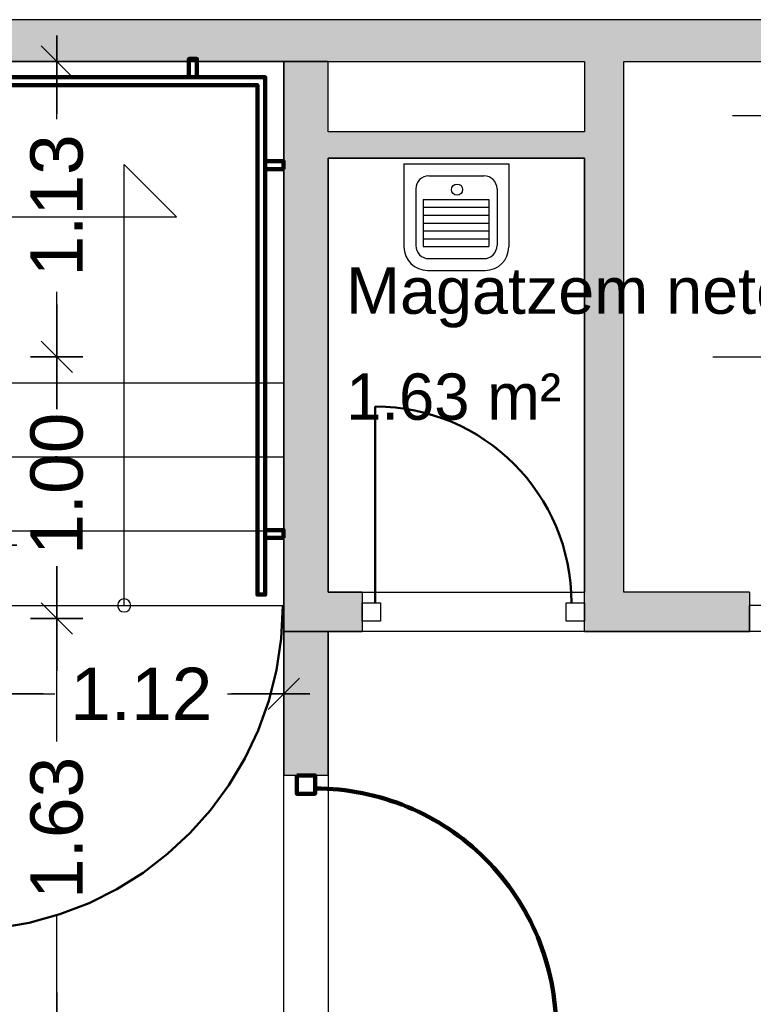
# Model space of a CAD drawing. Header units: metres. Extents: x -1 to 437, y -6 to 28.
# Tile 22 of 28: x 414.77 to 417.57, y 24.46 to 28.23. Entities that reach past the tile are written whole.
import ezdxf

# ---------------------------------------------------------------- set-up
doc = ezdxf.new("R2010")
doc.units = ezdxf.units.M
doc.header["$PDMODE"] = 65
doc.linetypes.add('CONTINUA', pattern=[0])
doc.linetypes.add('VERDECKT', pattern=[9.525, 6.35, -3.175])
for name, color, linetype, lineweight in [('3D P5 MURS', 7, 'CONTINUA', 25), ('3D P5 MURS NOUS', 7, 'CONTINUA', 25), ('P5 COTES', 7, 'CONTINUA', 25), ('P5 ESCALA 2D', 7, 'CONTINUA', 25), ('P5 LOCAL', 7, 'CONTINUA', 25), ('P5 MOBLES', 7, 'CONTINUA', 25)]:
    doc.layers.add(name, color=color, linetype=linetype, lineweight=lineweight)
doc.styles.add('ARIAL', font='arial.ttf')
doc.dimstyles.new('DIMSTYLE_5', dxfattribs={"dimtxt": 0.2, "dimasz": 0.2, "dimexe": 0, "dimexo": 1e-06, "dimgap": 0.1, "dimtad": 2, "dimdec": 0, "dimlfac": 100, "dimrnd": 1, "dimzin": 4, "dimdsep": 46, "dimtxsty": 'ARIAL', "dimblk1": 'ALL_ML_STRICH', "dimblk2": 'ALL_ML_STRICH', "dimsah": 1, "dimcen": 0, "dimse1": 1, "dimse2": 1, "dimclrd": 2, "dimclre": 2, "dimclrt": 2, "dimadec": 0, "dimazin": 0, "dimtfac": 1, "dimtdec": 0, "dimtix": 1, "dimtmove": 2, "dimatfit": 3, "dimfxl": 0, "dimtvp": 1.2, "dimtzin": 0, "dimlwd": 0, "dimlwe": 35, "dimarcsym": 0})
doc.dimstyles.new('DIMSTYLE_6', dxfattribs={"dimtxt": 0.2, "dimasz": 0.2, "dimexe": 0, "dimexo": 1e-06, "dimgap": 0.1, "dimtad": 0, "dimrnd": 0.01, "dimzin": 4, "dimdsep": 46, "dimtxsty": 'ARIAL', "dimblk1": 'ALL_ML_STRICH', "dimblk2": 'ALL_ML_STRICH', "dimsah": 1, "dimcen": 0, "dimse1": 1, "dimse2": 1, "dimclrd": 2, "dimclre": 2, "dimclrt": 2, "dimadec": 0, "dimazin": 0, "dimtfac": 1, "dimtdec": 0, "dimtix": 1, "dimtmove": 2, "dimatfit": 3, "dimfxl": 0, "dimtzin": 0, "dimlwd": 0, "dimlwe": 35, "dimarcsym": 0})

# ---------------------------------------------------------------- blocks, each defined once
blk = doc.blocks.new('OBJETO_COMPLEJO_0')
at = {"layer": '3D P5 MURS NOUS', "color": 240, "linetype": 'CONTINUA', "lineweight": 140, "transparency": 33554687}
for points in [[(411.0148, 28.0082), (411.0148, 28.078), (411.0448, 28.078), (411.0448, 28.0082), (411.0148, 28.0082)], [(412.5148, 28.0082), (412.5148, 28.078), (412.5448, 28.078), (412.5448, 28.0082), (412.5148, 28.0082)], [(413.9648, 28.0082), (413.9648, 28.078), (413.9948, 28.078), (413.9948, 28.0082), (413.9648, 28.0082)], [(415.4148, 28.0082), (415.4148, 28.078), (415.4448, 28.078), (415.4448, 28.0082), (415.4148, 28.0082)], [(410.9304, 25.9895), (410.9004, 25.9896), (410.9003, 28.0082), (415.7064, 28.0082), (415.7064, 26.0308), (415.6764, 26.0308), (415.6764, 27.9782), (410.9302, 27.9782), (410.9304, 25.9895)], [(410.9003, 27.8505), (410.8306, 27.8505), (410.8306, 27.8805), (410.9003, 27.8805), (410.9003, 27.8505)], [(415.7762, 27.6574), (415.7064, 27.6574), (415.7064, 27.6874), (415.7762, 27.6874), (415.7762, 27.6574)], [(415.7762, 26.2474), (415.7064, 26.2474), (415.7064, 26.2774), (415.7762, 26.2774), (415.7762, 26.2474)], [(410.9004, 26.1296), (410.8307, 26.1296), (410.8307, 26.1596), (410.9004, 26.1596), (410.9004, 26.1296)]]:
    blk.add_lwpolyline(points, close=True, dxfattribs=at)
blk = doc.blocks.new('OBJETO_COMPLEJO_57')
at = {"layer": 'P5 ESCALA 2D', "color": 7, "lineweight": 25, "transparency": 33554687}
for start, end in [(90, 270), (270, 90)]:
    blk.add_arc((415.167, 25.9895), 0.025, start, end, dxfattribs=at)
blk = doc.blocks.new('ALL_ML_STRICH')
at = {"color": 0, "linetype": 'ByBlock', "lineweight": -2}
for p, q in [((0, -0.5), (0, 0.5)), ((-0.3, -0.3), (0.3, 0.3)), ((-1, 0), (0.5, 0))]:
    blk.add_line(p, q, dxfattribs=at)
blk = doc.blocks.new('*D164')
at = {"layer": 'DEFPOINTS', "color": 2, "linetype": 'CONTINUA', "lineweight": 35, "transparency": 33554687}
for p in [(414.5369, 26.2193), (414.5369, 25.9896), (414.6569, 25.9396)]:
    blk.add_point(p, dxfattribs=at)
at = {"layer": 'P5 COTES', "color": 2, "linetype": 'CONTINUA', "lineweight": -2, "transparency": 33554687}
blk.add_line((414.5369, 26.2193), (414.6569, 26.2193), dxfattribs=at)
at = {"layer": 'P5 COTES', "color": 2, "linetype": 'CONTINUA', "lineweight": 35, "transparency": 33554687, "xscale": 0.2, "yscale": 0.2, "zscale": 0.2, "rotation": 180}
blk.add_blockref('ALL_ML_STRICH', (414.5369, 26.2193), dxfattribs=at)
at = {"layer": 'P5 COTES', "color": 2, "linetype": 'CONTINUA', "lineweight": 35, "transparency": 33554687, "xscale": 0.2, "yscale": 0.2, "zscale": 0.2}
blk.add_blockref('ALL_ML_STRICH', (414.6569, 26.2193), dxfattribs=at)
at = {"layer": 'P5 COTES', "color": 2, "linetype": 'CONTINUA', "lineweight": 35, "transparency": 33554687, "insert": (414.5889, 26.5193), "char_height": 0.2, "width": 0.4, "attachment_point": 5, "style": 'ARIAL'}
blk.add_mtext('\\A1;{12}', dxfattribs=at)
blk = doc.blocks.new('*D170')
at = {"layer": 'DEFPOINTS', "color": 2, "linetype": 'CONTINUA', "lineweight": 35, "transparency": 33554687}
for p in [(415.7769, 26.632), (414.6569, 25.8696), (414.6569, 25.6512)]:
    blk.add_point(p, dxfattribs=at)
at = {"layer": 'P5 COTES', "color": 2, "linetype": 'CONTINUA', "lineweight": -2, "transparency": 33554687}
for p, q in [((414.6569, 25.6512), (414.9024, 25.6512)), ((415.5624, 25.6512), (415.7769, 25.6512))]:
    blk.add_line(p, q, dxfattribs=at)
at = {"layer": 'P5 COTES', "color": 2, "linetype": 'CONTINUA', "lineweight": 35, "transparency": 33554687, "xscale": 0.2, "yscale": 0.2, "zscale": 0.2, "rotation": 180}
blk.add_blockref('ALL_ML_STRICH', (414.6569, 25.6512), dxfattribs=at)
at = {"layer": 'P5 COTES', "color": 2, "linetype": 'CONTINUA', "lineweight": 35, "transparency": 33554687, "xscale": 0.2, "yscale": 0.2, "zscale": 0.2}
blk.add_blockref('ALL_ML_STRICH', (415.7769, 25.6512), dxfattribs=at)
at = {"layer": 'P5 COTES', "color": 2, "linetype": 'CONTINUA', "lineweight": 35, "transparency": 33554687, "insert": (415.2324, 25.6512), "char_height": 0.2, "width": 0.8, "attachment_point": 5, "style": 'ARIAL'}
blk.add_mtext('\\A1;{\\A1;{1.12\\H0.132000;\\S^ ;}}', dxfattribs=at)
blk = doc.blocks.new('*D171')
at = {"layer": 'DEFPOINTS', "color": 2, "linetype": 'CONTINUA', "lineweight": 35, "transparency": 33554687}
for p in [(416.7071, 25.9396), (414.9095, 24.3095), (415.1019, 24.3095)]:
    blk.add_point(p, dxfattribs=at)
at = {"layer": 'P5 COTES', "color": 2, "linetype": 'CONTINUA', "lineweight": -2, "transparency": 33554687}
for p, q in [((414.9095, 25.469), (414.9095, 25.9396)), ((414.9095, 24.3095), (414.9095, 24.809))]:
    blk.add_line(p, q, dxfattribs=at)
at = {"layer": 'P5 COTES', "color": 2, "linetype": 'CONTINUA', "lineweight": 35, "transparency": 33554687, "xscale": 0.2, "yscale": 0.2, "zscale": 0.2}
for p, rotation in [((414.9095, 25.9396), 90), ((414.9095, 24.3095), 270)]:
    blk.add_blockref('ALL_ML_STRICH', p, dxfattribs=dict(at, rotation=rotation))
at = {"layer": 'P5 COTES', "color": 2, "linetype": 'CONTINUA', "lineweight": 35, "transparency": 33554687, "insert": (414.9095, 25.139), "char_height": 0.2, "width": 0.8, "attachment_point": 5, "rotation": 90, "style": 'ARIAL'}
blk.add_mtext('\\A1;{\\A1;{1.63\\H0.132000;\\S^ ;}}', dxfattribs=at)
blk = doc.blocks.new('*D172')
at = {"layer": 'DEFPOINTS', "color": 2, "linetype": 'CONTINUA', "lineweight": 35, "transparency": 33554687}
for p in [(416.7571, 26.9396), (414.9095, 25.9396), (416.7071, 25.9396)]:
    blk.add_point(p, dxfattribs=at)
at = {"layer": 'P5 COTES', "color": 2, "linetype": 'CONTINUA', "lineweight": -2, "transparency": 33554687}
for p, q in [((414.9095, 26.7844), (414.9095, 26.9396)), ((414.9095, 25.9396), (414.9095, 26.1244))]:
    blk.add_line(p, q, dxfattribs=at)
at = {"layer": 'P5 COTES', "color": 2, "linetype": 'CONTINUA', "lineweight": 35, "transparency": 33554687, "xscale": 0.2, "yscale": 0.2, "zscale": 0.2}
for p, rotation in [((414.9095, 26.9396), 90), ((414.9095, 25.9396), 270)]:
    blk.add_blockref('ALL_ML_STRICH', p, dxfattribs=dict(at, rotation=rotation))
at = {"layer": 'P5 COTES', "color": 2, "linetype": 'CONTINUA', "lineweight": 35, "transparency": 33554687, "insert": (414.9095, 26.4544), "char_height": 0.2, "width": 0.8, "attachment_point": 5, "rotation": 90, "style": 'ARIAL'}
blk.add_mtext('\\A1;{\\A1;{1.00\\H0.132000;\\S^ ;}}', dxfattribs=at)
blk = doc.blocks.new('*D173')
at = {"layer": 'DEFPOINTS', "color": 2, "linetype": 'CONTINUA', "lineweight": 35, "transparency": 33554687}
for p in [(415.0873, 28.0682), (414.9095, 26.9396), (416.7571, 26.9396)]:
    blk.add_point(p, dxfattribs=at)
at = {"layer": 'P5 COTES', "color": 2, "linetype": 'CONTINUA', "lineweight": -2, "transparency": 33554687}
for p, q in [((414.9095, 27.8484), (414.9095, 28.0682)), ((414.9095, 26.9396), (414.9095, 27.1884))]:
    blk.add_line(p, q, dxfattribs=at)
at = {"layer": 'P5 COTES', "color": 2, "linetype": 'CONTINUA', "lineweight": 35, "transparency": 33554687, "xscale": 0.2, "yscale": 0.2, "zscale": 0.2}
for p, rotation in [((414.9095, 28.0682), 90), ((414.9095, 26.9396), 270)]:
    blk.add_blockref('ALL_ML_STRICH', p, dxfattribs=dict(at, rotation=rotation))
at = {"layer": 'P5 COTES', "color": 2, "linetype": 'CONTINUA', "lineweight": 35, "transparency": 33554687, "insert": (414.9095, 27.5184), "char_height": 0.2, "width": 0.8, "attachment_point": 5, "rotation": 90, "style": 'ARIAL'}
blk.add_mtext('\\A1;{\\A1;{1.13\\H0.132000;\\S^ ;}}', dxfattribs=at)

msp = doc.modelspace()

# ---------------------------------------------------------------- hatches: boundary and pattern name
at = {"layer": '3D P5 MURS', "linetype": 'CONTINUA', "lineweight": 18, "true_color": 0xa0a0a0, "transparency": 33554687}
for points in [[(426.84641, 28.22825), (401.29043, 28.22825), (401.25873, 28.06825), (426.81327, 28.06825)], [(415.77698, 28.06825), (415.77698, 25.88946), (415.94698, 25.88946), (415.94698, 28.06825)], [(417.07698, 26.03946), (417.07698, 28.06825), (416.92698, 28.06825), (416.92698, 26.03947)], [(415.94698, 27.69946), (416.92698, 27.69946), (416.92698, 27.79946), (415.94698, 27.79946)], [(416.07698, 25.88946), (416.07698, 26.03947), (415.94698, 26.03946), (415.94698, 25.88946)], [(416.92698, 25.88946), (417.55698, 25.88946), (417.55698, 26.03946), (417.07698, 26.03946), (416.92698, 26.03947)]]:
    msp.add_hatch(color=253, dxfattribs=at).paths.add_polyline_path(points)
at = {"layer": '3D P5 MURS NOUS', "linetype": 'CONTINUA', "lineweight": 18, "transparency": 33554687}
msp.add_hatch(color=220, dxfattribs=at).paths.add_polyline_path([(415.77698, 25.88946), (415.77698, 25.33966), (415.94698, 25.33966), (415.94698, 25.88946)])

# ---------------------------------------------------------------- linework, layer by layer
at = {"layer": '3D P5 MURS', "color": 7, "linetype": 'CONTINUA', "lineweight": 25, "transparency": 33554687}
for p, q in [((426.84641, 28.22825), (401.29043, 28.22825)), ((408.98698, 28.06825), (416.92698, 28.06825)), ((415.77698, 28.06825), (415.77698, 25.88946)), ((415.94698, 28.06825), (415.77698, 28.06825)), ((415.94698, 27.79946), (415.94698, 28.06825)), ((416.92698, 28.06825), (416.92698, 27.79946)), ((417.07698, 28.06825), (418.98698, 28.06825)), ((417.07698, 26.03946), (417.07698, 28.06825)), ((416.92698, 27.79946), (415.94698, 27.79946)), ((415.94698, 27.69946), (416.92698, 27.69946)), ((415.94698, 26.03946), (415.94698, 27.69946)), ((416.92698, 27.69946), (416.92698, 26.03947)), ((416.07698, 26.03947), (415.94698, 26.03946)), ((416.07698, 26.03947), (416.07698, 25.88946)), ((416.92698, 25.88946), (416.92698, 26.03947)), ((417.55698, 26.03946), (417.07698, 26.03946)), ((417.55698, 26.03946), (417.55698, 25.88946)), ((415.77698, 25.88946), (415.94698, 25.88946)), ((415.94698, 25.88946), (416.07698, 25.88946)), ((416.92698, 25.88946), (417.55698, 25.88946))]:
    msp.add_line(p, q, dxfattribs=at)
at = {"layer": '3D P5 MURS', "color": 202, "linetype": 'CONTINUA', "lineweight": 50, "transparency": 33554687}
msp.add_line((416.12698, 25.99947), (416.12698, 26.74947), dxfattribs=at)
at = {"layer": '3D P5 MURS', "color": 7, "linetype": 'CONTINUA', "lineweight": 25, "transparency": 33554687}
for points in [[(416.14698, 25.92947), (416.07698, 25.92947), (416.07698, 25.99947), (416.14698, 25.99947), (416.14698, 25.92947)], [(416.92698, 25.92947), (416.85698, 25.92947), (416.85698, 25.99947), (416.92698, 25.99947), (416.92698, 25.92947)]]:
    msp.add_lwpolyline(points, close=True, dxfattribs=at)
at = {"layer": '3D P5 MURS', "color": 202, "linetype": 'CONTINUA', "lineweight": 50, "transparency": 33554687}
msp.add_arc((416.12698, 25.99947), 0.75, 0, 90, dxfattribs=at)
at = {"layer": '3D P5 MURS NOUS', "color": 7, "linetype": 'CONTINUA', "lineweight": 25, "transparency": 33554687}
for p, q in [((415.77698, 25.88946), (415.77698, 25.33966)), ((415.94698, 25.88946), (415.77698, 25.88946)), ((415.94698, 25.33966), (415.94698, 25.88946)), ((415.94698, 25.33966), (415.77698, 25.33966))]:
    msp.add_line(p, q, dxfattribs=at)
at = {"layer": '3D P5 MURS NOUS', "color": 240, "linetype": 'CONTINUA', "lineweight": 140, "transparency": 33554687}
msp.add_lwpolyline([(415.82698, 25.33966), (415.82698, 25.26966), (415.89698, 25.26966), (415.89698, 25.33966), (415.82698, 25.33966)], close=True, dxfattribs=at)
msp.add_ellipse((415.89698, 24.36879), major_axis=(0, -0.92087), ratio=1, start_param=1.5707963, end_param=3.1415927, dxfattribs=at)
at = {"layer": 'P5 ESCALA 2D', "color": 7, "lineweight": 25, "transparency": 33554687}
for p, q in [((417.49198, 27.86146), (418.54198, 27.86146)), ((415.16698, 25.98946), (415.16698, 27.67446)), ((415.16698, 27.67446), (415.36698, 27.47446)), ((416.92698, 27.69946), (415.94698, 27.69946)), ((411.21079, 27.47446), (415.36698, 27.47446)), ((417.41698, 26.93946), (419.01698, 26.93946)), ((415.77698, 26.83946), (414.60698, 26.83946)), ((415.77698, 26.55613), (414.60698, 26.55613)), ((415.77698, 26.27279), (414.60698, 26.27279)), ((410.82698, 25.98946), (415.77698, 25.98946)), ((417.55698, 25.88946), (417.55698, 25.98946)), ((417.70698, 25.98946), (417.55698, 25.98946))]:
    msp.add_line(p, q, dxfattribs=at)
at = {"layer": 'P5 ESCALA 2D', "color": 7, "linetype": 'CONTINUA', "lineweight": 25, "transparency": 33554687}
for p, q in [((416.23665, 27.67669), (416.63732, 27.67669)), ((416.23665, 27.67669), (416.23665, 27.36003)), ((416.63732, 27.67669), (416.63732, 27.36003)), ((416.33181, 27.63162), (416.54216, 27.63162)), ((416.28172, 27.58153), (416.28172, 27.36504)), ((416.59225, 27.58153), (416.59225, 27.36504)), ((416.31051, 27.54109), (416.31051, 27.36079)), ((416.31051, 27.54109), (416.56094, 27.54109)), ((416.56094, 27.54109), (416.56094, 27.36079)), ((416.31051, 27.51104), (416.56094, 27.51104)), ((416.31051, 27.48099), (416.56094, 27.48099)), ((416.31051, 27.45094), (416.56094, 27.45094)), ((416.31051, 27.42089), (416.56094, 27.42089)), ((416.31051, 27.39084), (416.56094, 27.39084)), ((416.31051, 27.36079), (416.56094, 27.36079)), ((416.33181, 27.31495), (416.54216, 27.31495)), ((416.3268, 27.26988), (416.54717, 27.26988))]:
    msp.add_line(p, q, dxfattribs=at)
msp.add_circle((416.43964, 27.57883), 0.02128, dxfattribs=at)
for centre, radius, start, end in [((416.33181, 27.58153), 0.05008, 90, 180), ((416.54216, 27.58153), 0.05008, 0, 90), ((416.33181, 27.36504), 0.05008, 180, 270), ((416.54216, 27.36504), 0.05008, 270, 0), ((416.3268, 27.36003), 0.09015, 180, 270), ((416.54717, 27.36003), 0.09015, 270, 0)]:
    msp.add_arc(centre, radius, start, end, dxfattribs=at)
at = {"layer": 'P5 LOCAL', "color": 7, "linetype": 'CONTINUA', "lineweight": 25, "transparency": 33554687}
for p, q in [((415.77698, 28.06825), (410.82698, 28.06825)), ((415.77698, 24.3069), (415.77698, 28.06825)), ((416.92698, 27.69946), (415.94698, 27.69946)), ((415.94698, 27.69946), (415.94698, 26.03946)), ((416.92698, 26.03946), (416.92698, 27.69946)), ((415.94698, 26.03946), (416.92698, 26.03946)), ((421.00698, 25.88946), (415.94698, 25.88946)), ((415.94698, 25.88946), (415.94698, 24.30946))]:
    msp.add_line(p, q, dxfattribs=at)
at = {"layer": 'P5 MOBLES', "color": 202, "linetype": 'VERDECKT', "lineweight": 50, "transparency": 33554687}
msp.add_arc((414.53209, 25.9883), 1.24175, 271.20064, 0, dxfattribs=at)

# ---------------------------------------------------------------- block references
at = {"layer": '3D P5 MURS NOUS', "color": 240, "linetype": 'CONTINUA', "lineweight": 140, "transparency": 33554687}
msp.add_blockref('OBJETO_COMPLEJO_0', (0, 0), dxfattribs=at)
at = {"layer": 'P5 ESCALA 2D', "color": 7, "lineweight": 25, "transparency": 33554687}
msp.add_blockref('OBJETO_COMPLEJO_57', (0, 0), dxfattribs=at)

# ---------------------------------------------------------------- texts
at = {"layer": 'P5 LOCAL', "color": 7, "linetype": 'CONTINUA', "lineweight": 25, "transparency": 33554687, "char_height": 0.1770789, "attachment_point": 7, "style": 'ARIAL'}
for s, insert, width in [('\\W1.00;Magatzem neteja', (416.01533, 27.05062), 1.9953809), ('\\W0.98;1.63 m²', (416.01533, 26.69646), 0.9282441)]:
    msp.add_mtext(s, dxfattribs=dict(at, insert=insert, width=width))

# ---------------------------------------------------------------- dimensions: what is measured, and where the dimension line sits
at = {"layer": 'P5 COTES', "color": 2, "linetype": 'CONTINUA', "lineweight": 35, "transparency": 33554687}
for base, p1, p2, picture, middle in [((414.9095, 28.06825), (416.75708, 26.93959), (415.08728, 28.06825), '*D173', (414.9095, 27.51837)), ((414.9095, 26.93959), (416.70708, 25.93959), (416.75708, 26.93959), '*D172', (414.9095, 26.45438)), ((414.9095, 25.93959), (415.10185, 24.30946), (416.70708, 25.93959), '*D171', (414.9095, 25.13897))]:
    dim = msp.add_linear_dim(base=base, p1=p1, p2=p2, angle=90, dimstyle='DIMSTYLE_6', override={"dimpost": '<>', "dimclrd": 2, "dimclre": 2, "dimclrt": 2, "dimlwd": 0, "dimlwe": 35}, dxfattribs=at)
    dim.commit()
    dim.dimension.update_dxf_attribs({"geometry": picture, "text_midpoint": middle, "dimtype": 160})
for base, p1, p2, dimstyle, picture, middle in [((414.65693, 26.21933), (414.53693, 25.98959), (414.65693, 25.93959), 'DIMSTYLE_5', '*D164', (414.58891, 26.51933)), ((415.77693, 25.65125), (414.65693, 25.86959), (415.77693, 26.63202), 'DIMSTYLE_6', '*D170', (415.2324, 25.65125))]:
    dim = msp.add_linear_dim(base=base, p1=p1, p2=p2, dimstyle=dimstyle, override={"dimpost": '<>', "dimclrd": 2, "dimclre": 2, "dimclrt": 2, "dimlwd": 0, "dimlwe": 35}, dxfattribs=at)
    dim.commit()
    dim.dimension.update_dxf_attribs({"geometry": picture, "text_midpoint": middle, "dimtype": 160})

doc.saveas('drawing.dxf')
